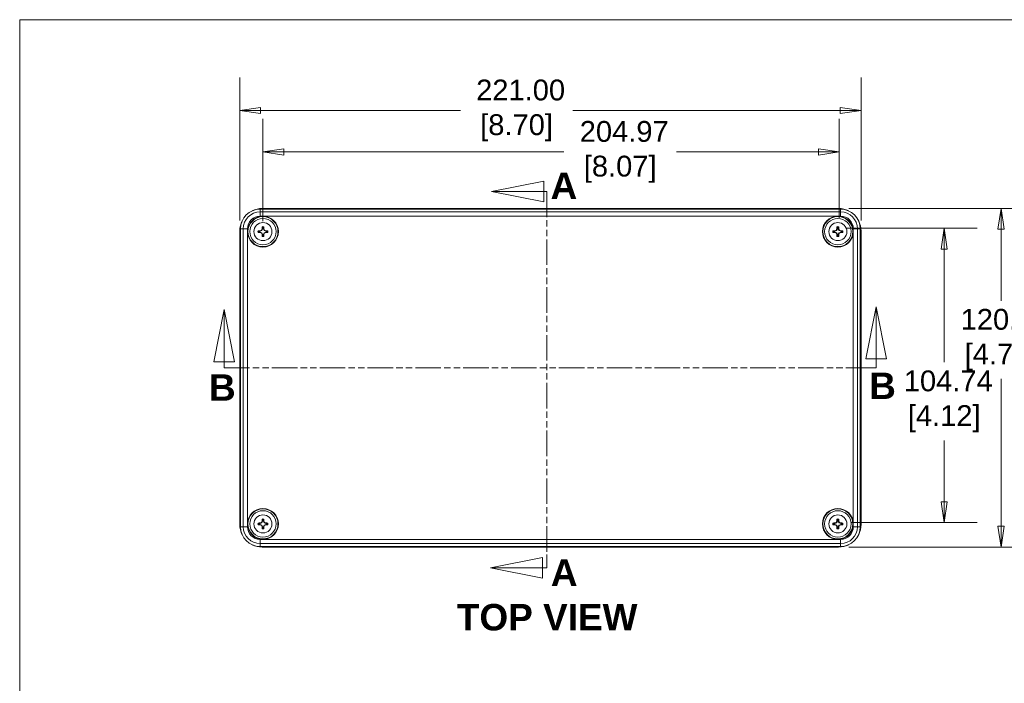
# Model space of a CAD drawing. Header units: millimetres. Extents: x 22 to 1013, y 22 to 778.
# Tile 4 of 9: x 33 to 383, y 531 to 767. Entities that reach past the tile are written whole.
import ezdxf

# ---------------------------------------------------------------- set-up
doc = ezdxf.new("R2010")
doc.units = ezdxf.units.MM
doc.header["$LTSCALE"] = 3.703704
doc.linetypes.add('DOUBLE_DASH_CHAIN', pattern=[1.2403, 0.6614, -0.0827, 0.1654, -0.0827, 0.1654, -0.0827])
for name, color, linetype, lineweight in [('Dimension (ANSI)', 7, 'Continuous', 9), ('Section Line (ANSI)', 7, 'DOUBLE_DASH_CHAIN', 9), ('Sketch Geometry (ANSI)', 7, 'Continuous', 9), ('Symbol (ANSI)', 7, 'Continuous', 9), ('Visible (ANSI)', 7, 'Continuous', 9), ('Visible Narrow (ANSI)', 7, 'Continuous', 9)]:
    doc.layers.add(name, color=color, linetype=linetype, lineweight=lineweight)
doc.styles.add('Label Text (ANSI)', font='arialbd.ttf')
doc.styles.add('Note Text (ANSI)', font='arial.ttf')
doc.dimstyles.new('Default - mm (ANSI)', dxfattribs={"dimscale": 3.703704, "dimtxt": 2, "dimasz": 2, "dimexe": 3.175, "dimexo": 1, "dimgap": 0.8, "dimtad": 0, "dimtih": 1, "dimtoh": 1, "dimrnd": 1e-08, "dimzin": 4, "dimdsep": 46, "dimtxsty": 'Note Text (ANSI)', "dimblk": 'Filled-1', "dimcen": 0.09, "dimdle": 10, "dimclrd": 256, "dimclre": 256, "dimclrt": 256, "dimadec": 1, "dimazin": 0, "dimtfac": 1.524, "dimtofl": 0, "dimtmove": 0, "dimatfit": 3, "dimfxl": 0, "dimtolj": 1, "dimtzin": 0, "dimlwd": -1, "dimlwe": -1, "dimarcsym": 0})

# ---------------------------------------------------------------- blocks, each defined once
blk = doc.blocks.new('2dTransSection0')
at = {"layer": 'Section Line (ANSI)', "linetype": 'Continuous'}
for p, q in [((28.524, 179.154), (27.524, 174.154)), ((28.524, 174.154), (28.524, 179.154)), ((29.524, 174.154), (28.524, 179.154)), ((91.144, 179.423), (90.144, 174.423)), ((91.144, 174.423), (91.144, 179.423)), ((92.144, 174.423), (91.144, 179.423)), ((27.524, 174.154), (29.524, 174.154)), ((28.524, 173.576), (28.524, 174.154)), ((90.144, 174.423), (92.144, 174.423)), ((91.144, 173.576), (91.144, 174.423)), ((28.524, 173.576), (29.863, 173.576)), ((89.805, 173.576), (91.144, 173.576))]:
    blk.add_line(p, q, dxfattribs=at)
at = {"layer": 'Section Line (ANSI)', "linetype": 'DOUBLE_DASH_CHAIN'}
blk.add_line((28.524, 173.576), (91.144, 173.576), dxfattribs=at)
at = {"layer": 'Section Line (ANSI)', "linetype": 'Continuous', "flags": 128}
for points in [[(29.524, 174.154), (28.524, 179.154), (27.524, 174.154), (29.524, 174.154)], [(92.144, 174.423), (91.144, 179.423), (90.144, 174.423), (92.144, 174.423)]]:
    blk.add_lwpolyline(points, dxfattribs=at)
at = {"layer": 'Section Line (ANSI)'}
for points in [[(29.524, 174.154), (28.524, 179.154), (27.524, 174.154), (29.524, 174.154)], [(92.144, 174.423), (91.144, 179.423), (90.144, 174.423), (92.144, 174.423)]]:
    blk.add_solid(points, dxfattribs=at)
at = {"layer": 'Section Line (ANSI)', "char_height": 2.54, "attachment_point": 7, "line_spacing_factor": 0.25, "style": 'Label Text (ANSI)'}
for insert in [(27.072, 170.402), (90.482, 170.57)]:
    blk.add_mtext('B', dxfattribs=dict(at, insert=insert))
blk = doc.blocks.new('2dTransSection1')
at = {"layer": 'Section Line (ANSI)', "linetype": 'Continuous'}
for p, q in [((59.217, 191.497), (54.217, 190.497)), ((59.217, 189.497), (59.217, 191.497)), ((59.217, 190.497), (54.217, 190.497)), ((54.217, 190.497), (59.217, 189.497)), ((59.526, 190.497), (59.217, 190.497)), ((59.526, 190.497), (59.526, 189.221)), ((59.099, 155.346), (54.099, 154.346)), ((59.099, 153.346), (59.099, 155.346)), ((59.526, 155.622), (59.526, 154.346)), ((59.099, 154.346), (54.099, 154.346)), ((54.099, 154.346), (59.099, 153.346)), ((59.526, 154.346), (59.099, 154.346))]:
    blk.add_line(p, q, dxfattribs=at)
at = {"layer": 'Section Line (ANSI)', "linetype": 'DOUBLE_DASH_CHAIN'}
blk.add_line((59.526, 190.497), (59.526, 154.346), dxfattribs=at)
at = {"layer": 'Section Line (ANSI)', "linetype": 'Continuous', "flags": 128}
for points in [[(59.217, 191.497), (54.217, 190.497), (59.217, 189.497), (59.217, 191.497)], [(59.099, 155.346), (54.099, 154.346), (59.099, 153.346), (59.099, 155.346)]]:
    blk.add_lwpolyline(points, dxfattribs=at)
at = {"layer": 'Section Line (ANSI)'}
for points in [[(59.217, 191.497), (54.217, 190.497), (59.217, 189.497), (59.217, 191.497)], [(59.099, 155.346), (54.099, 154.346), (59.099, 153.346), (59.099, 155.346)]]:
    blk.add_solid(points, dxfattribs=at)
at = {"layer": 'Section Line (ANSI)', "char_height": 2.54, "attachment_point": 7, "line_spacing_factor": 0.25, "style": 'Label Text (ANSI)'}
for insert in [(59.879, 189.784), (59.907, 152.613)]:
    blk.add_mtext('A', dxfattribs=dict(at, insert=insert))
blk = doc.blocks.new('Borders Default Border')
at = {"layer": 'Sketch Geometry (ANSI)', "flags": 128}
blk.add_lwpolyline([(8.89, 8.89), (8.89, 207.01), (270.51, 207.01), (270.51, 8.89), (8.89, 8.89)], dxfattribs=at)
blk = doc.blocks.new('Filled-1')
at = {"color": 0}
for p, q in [((0, 0), (-1, 0.15)), ((-1, 0.15), (-1, -0.15)), ((-1, 0), (0, 0)), ((-1, -0.15), (0, 0))]:
    blk.add_line(p, q, dxfattribs=at)
at = {"color": 0, "flags": 128}
blk.add_lwpolyline([(-1, -0.15), (0, 0), (-1, 0.15), (-1, -0.15)], dxfattribs=at)
at = {"color": 0}
blk.add_solid([(-1, -0.15), (0, 0), (-1, 0.15), (-1, -0.15)], dxfattribs=at)
blk = doc.blocks.new('*D9')
at = {"layer": 'Defpoints', "color": 0, "transparency": 16777216}
for p in [(111.22, 734.4), (111.22, 691.54), (332.22, 691.54)]:
    blk.add_point(p, dxfattribs=at)
at = {"layer": 'Dimension (ANSI)', "transparency": 16777216}
for p, q in [((111.22, 695.25), (111.22, 746.16)), ((332.22, 695.25), (332.22, 746.16)), ((118.62, 734.4), (189.7, 734.4)), ((324.81, 734.4), (229.66, 734.4))]:
    blk.add_line(p, q, dxfattribs=at)
at = {"layer": 'Dimension (ANSI)', "transparency": 16777216, "xscale": 7.407407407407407, "yscale": 7.407407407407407, "zscale": 7.407407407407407, "rotation": 180}
blk.add_blockref('Filled-1', (111.22, 734.4), dxfattribs=at)
at = {"layer": 'Dimension (ANSI)', "transparency": 16777216, "xscale": 7.407407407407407, "yscale": 7.407407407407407, "zscale": 7.407407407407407}
blk.add_blockref('Filled-1', (332.22, 734.4), dxfattribs=at)
at = {"layer": 'Dimension (ANSI)', "transparency": 16777216, "insert": (209.68, 734.4), "char_height": 7.4074, "attachment_point": 5, "style": 'Note Text (ANSI)'}
blk.add_mtext('\\A1; 221.00\\P[8.70]', dxfattribs=at)
blk = doc.blocks.new('*D10')
at = {"layer": 'Defpoints', "color": 0, "transparency": 16777216}
for p in [(324.22, 699.54), (382.03, 699.54), (324.22, 579.04)]:
    blk.add_point(p, dxfattribs=at)
at = {"layer": 'Dimension (ANSI)', "transparency": 16777216}
for p, q in [((327.92, 699.54), (393.79, 699.54)), ((382.03, 692.13), (382.03, 666.68)), ((382.03, 586.45), (382.03, 638.91)), ((327.92, 579.04), (393.79, 579.04))]:
    blk.add_line(p, q, dxfattribs=at)
at = {"layer": 'Dimension (ANSI)', "transparency": 16777216, "xscale": 7.407407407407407, "yscale": 7.407407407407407, "zscale": 7.407407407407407}
for p, rotation in [((382.03, 699.54), 90), ((382.03, 579.04), 270)]:
    blk.add_blockref('Filled-1', p, dxfattribs=dict(at, rotation=rotation))
at = {"layer": 'Dimension (ANSI)', "transparency": 16777216, "insert": (382.03, 652.8), "char_height": 7.4074, "attachment_point": 5, "style": 'Note Text (ANSI)'}
blk.add_mtext('\\A1; 120.50\\P[4.74]', dxfattribs=at)
blk = doc.blocks.new('*D11')
at = {"layer": 'Defpoints', "color": 0, "transparency": 16777216}
for p in [(323.49, 692.51), (325.18, 587.76), (361.8, 587.76)]:
    blk.add_point(p, dxfattribs=at)
at = {"layer": 'Dimension (ANSI)', "transparency": 16777216}
for p, q in [((327.2, 692.51), (373.56, 692.51)), ((361.8, 685.1), (361.8, 644.8)), ((361.8, 595.17), (361.8, 617)), ((328.88, 587.76), (373.56, 587.76))]:
    blk.add_line(p, q, dxfattribs=at)
at = {"layer": 'Dimension (ANSI)', "transparency": 16777216, "xscale": 7.407407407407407, "yscale": 7.407407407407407, "zscale": 7.407407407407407}
for p, rotation in [((361.8, 692.51), 90), ((361.8, 587.76), 270)]:
    blk.add_blockref('Filled-1', p, dxfattribs=dict(at, rotation=rotation))
at = {"layer": 'Dimension (ANSI)', "transparency": 16777216, "insert": (361.8, 630.9), "char_height": 7.4074, "attachment_point": 5, "style": 'Note Text (ANSI)'}
blk.add_mtext('\\A1; 104.74\\P[4.12]', dxfattribs=at)
blk = doc.blocks.new('*D12')
at = {"layer": 'Defpoints', "color": 0, "transparency": 16777216}
for p in [(324.44, 719.66), (119.47, 691.29), (324.44, 692.51)]:
    blk.add_point(p, dxfattribs=at)
at = {"layer": 'Dimension (ANSI)', "transparency": 16777216}
for p, q in [((119.47, 695), (119.47, 731.42)), ((324.44, 696.21), (324.44, 731.42)), ((126.87, 719.66), (226.55, 719.66)), ((317.03, 719.66), (266.53, 719.66))]:
    blk.add_line(p, q, dxfattribs=at)
at = {"layer": 'Dimension (ANSI)', "transparency": 16777216, "xscale": 7.407407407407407, "yscale": 7.407407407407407, "zscale": 7.407407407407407, "rotation": 180}
blk.add_blockref('Filled-1', (119.47, 719.66), dxfattribs=at)
at = {"layer": 'Dimension (ANSI)', "transparency": 16777216, "xscale": 7.407407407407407, "yscale": 7.407407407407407, "zscale": 7.407407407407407}
blk.add_blockref('Filled-1', (324.44, 719.66), dxfattribs=at)
at = {"layer": 'Dimension (ANSI)', "transparency": 16777216, "insert": (246.54, 719.66), "char_height": 7.4074, "attachment_point": 5, "style": 'Note Text (ANSI)'}
blk.add_mtext('\\A1; 204.97\\P[8.07]', dxfattribs=at)

msp = doc.modelspace()

# ---------------------------------------------------------------- linework, layer by layer
at = {"layer": 'Visible (ANSI)'}
for p, q in [((118.4653, 699.2922), (324.9653, 699.2922)), ((324.2153, 699.5422), (119.2153, 699.5422)), ((111.2153, 691.5422), (111.2153, 587.0422)), ((111.4653, 586.2922), (111.4653, 692.2922)), ((117.851, 691.4659), (118.4327, 691.4659)), ((118.4327, 691.1186), (117.851, 691.1186)), ((118.4014, 691.6328), (118.4327, 691.4659)), ((118.4014, 690.9517), (118.4327, 691.1186)), ((118.4327, 691.4659), (119.0516, 691.706)), ((119.0516, 690.8785), (118.4327, 691.1186)), ((118.9188, 691.8387), (119.0516, 691.706)), ((118.9188, 690.7457), (119.0516, 690.8785)), ((119.0516, 691.706), (119.2916, 692.3249)), ((119.2916, 690.2596), (119.0516, 690.8785)), ((119.1248, 692.3561), (119.2916, 692.3249)), ((119.1248, 690.2284), (119.2916, 690.2596)), ((119.2916, 692.3249), (119.2916, 692.9066)), ((119.2916, 689.6779), (119.2916, 690.2596)), ((119.639, 692.9066), (119.639, 692.3249)), ((119.8058, 692.3561), (119.639, 692.3249)), ((119.639, 692.3249), (119.879, 691.706)), ((119.879, 690.8785), (119.639, 690.2596)), ((119.8058, 690.2284), (119.639, 690.2596)), ((119.639, 690.2596), (119.639, 689.6779)), ((120.0118, 691.8387), (119.879, 691.706)), ((119.879, 691.706), (120.498, 691.4659)), ((120.498, 691.1186), (119.879, 690.8785)), ((120.0118, 690.7457), (119.879, 690.8785)), ((120.5292, 691.6328), (120.498, 691.4659)), ((120.498, 691.4659), (121.0797, 691.4659)), ((121.0797, 691.1186), (120.498, 691.1186)), ((120.5292, 690.9517), (120.498, 691.1186)), ((322.351, 691.4659), (322.9327, 691.4659)), ((322.9327, 691.1186), (322.351, 691.1186)), ((322.9014, 691.6328), (322.9327, 691.4659)), ((322.9014, 690.9517), (322.9327, 691.1186)), ((322.9327, 691.4659), (323.5516, 691.706)), ((323.5516, 690.8785), (322.9327, 691.1186)), ((323.4188, 691.8387), (323.5516, 691.706)), ((323.4188, 690.7457), (323.5516, 690.8785)), ((323.5516, 691.706), (323.7916, 692.3249)), ((323.7916, 690.2596), (323.5516, 690.8785)), ((323.6248, 692.3561), (323.7916, 692.3249)), ((323.6248, 690.2284), (323.7916, 690.2596)), ((323.7916, 692.3249), (323.7916, 692.9066)), ((323.7916, 689.6779), (323.7916, 690.2596)), ((324.139, 692.9066), (324.139, 692.3249)), ((324.3058, 692.3561), (324.139, 692.3249)), ((324.139, 692.3249), (324.379, 691.706)), ((324.379, 690.8785), (324.139, 690.2596)), ((324.3058, 690.2284), (324.139, 690.2596)), ((324.139, 690.2596), (324.139, 689.6779)), ((324.5118, 691.8387), (324.379, 691.706)), ((324.379, 691.706), (324.998, 691.4659)), ((324.998, 691.1186), (324.379, 690.8785)), ((324.5118, 690.7457), (324.379, 690.8785)), ((325.0292, 691.6328), (324.998, 691.4659)), ((324.998, 691.4659), (325.5797, 691.4659)), ((325.5797, 691.1186), (324.998, 691.1186)), ((325.0292, 690.9517), (324.998, 691.1186)), ((331.9653, 692.2922), (331.9653, 586.2922)), ((332.2153, 587.0422), (332.2153, 691.5422)), ((119.2916, 588.3249), (119.2916, 588.9066)), ((119.639, 588.9066), (119.639, 588.3249)), ((323.7916, 588.3249), (323.7916, 588.9066)), ((324.139, 588.9066), (324.139, 588.3249)), ((117.851, 587.4659), (118.4327, 587.4659)), ((118.4327, 587.1186), (117.851, 587.1186)), ((118.4014, 587.6328), (118.4327, 587.4659)), ((118.4014, 586.9517), (118.4327, 587.1186)), ((118.4327, 587.4659), (119.0516, 587.706)), ((119.0516, 586.8785), (118.4327, 587.1186)), ((118.9188, 587.8387), (119.0516, 587.706)), ((118.9188, 586.7457), (119.0516, 586.8785)), ((119.0516, 587.706), (119.2916, 588.3249)), ((119.2916, 586.2596), (119.0516, 586.8785)), ((119.1248, 588.3561), (119.2916, 588.3249)), ((119.1248, 586.2284), (119.2916, 586.2596)), ((119.2916, 585.6779), (119.2916, 586.2596)), ((119.8058, 588.3561), (119.639, 588.3249)), ((119.639, 588.3249), (119.879, 587.706)), ((119.879, 586.8785), (119.639, 586.2596)), ((119.8058, 586.2284), (119.639, 586.2596)), ((119.639, 586.2596), (119.639, 585.6779)), ((120.0118, 587.8387), (119.879, 587.706)), ((119.879, 587.706), (120.498, 587.4659)), ((120.498, 587.1186), (119.879, 586.8785)), ((120.0118, 586.7457), (119.879, 586.8785)), ((120.5292, 587.6328), (120.498, 587.4659)), ((120.498, 587.4659), (121.0797, 587.4659)), ((121.0797, 587.1186), (120.498, 587.1186)), ((120.5292, 586.9517), (120.498, 587.1186)), ((322.351, 587.4659), (322.9327, 587.4659)), ((322.9327, 587.1186), (322.351, 587.1186)), ((322.9014, 587.6328), (322.9327, 587.4659)), ((322.9014, 586.9517), (322.9327, 587.1186)), ((322.9327, 587.4659), (323.5516, 587.706)), ((323.5516, 586.8785), (322.9327, 587.1186)), ((323.4188, 587.8387), (323.5516, 587.706)), ((323.4188, 586.7457), (323.5516, 586.8785)), ((323.5516, 587.706), (323.7916, 588.3249)), ((323.7916, 586.2596), (323.5516, 586.8785)), ((323.6248, 588.3561), (323.7916, 588.3249)), ((323.6248, 586.2284), (323.7916, 586.2596)), ((323.7916, 585.6779), (323.7916, 586.2596)), ((324.3058, 588.3561), (324.139, 588.3249)), ((324.139, 588.3249), (324.379, 587.706)), ((324.379, 586.8785), (324.139, 586.2596)), ((324.3058, 586.2284), (324.139, 586.2596)), ((324.139, 586.2596), (324.139, 585.6779)), ((324.5118, 587.8387), (324.379, 587.706)), ((324.379, 587.706), (324.998, 587.4659)), ((324.998, 587.1186), (324.379, 586.8785)), ((324.5118, 586.7457), (324.379, 586.8785)), ((325.0292, 587.6328), (324.998, 587.4659)), ((324.998, 587.4659), (325.5797, 587.4659)), ((325.5797, 587.1186), (324.998, 587.1186)), ((325.0292, 586.9517), (324.998, 587.1186)), ((324.9653, 579.2922), (118.4653, 579.2922)), ((119.2153, 579.0422), (324.2153, 579.0422))]:
    msp.add_line(p, q, dxfattribs=at)
for centre, radius in [((119.4653, 691.2922), 5.5), ((119.4653, 691.2922), 5.3429), ((119.4653, 691.2922), 4.7), ((323.9653, 691.2922), 5.5), ((323.9653, 691.2922), 5.3429), ((323.9653, 691.2922), 4.7), ((119.4653, 587.2922), 5.5), ((119.4653, 587.2922), 5.3429), ((119.4653, 587.2922), 4.7), ((323.9653, 587.2922), 5.5), ((323.9653, 587.2922), 5.3429), ((323.9653, 587.2922), 4.7)]:
    msp.add_circle(centre, radius, dxfattribs=at)
for centre, radius, start, end in [((118.4653, 692.2922), 7, 90, 180), ((119.2153, 691.5422), 8, 90, 116.837218), ((324.2153, 691.5422), 8, 63.162782, 90), ((324.9653, 692.2922), 7, 0, 90), ((119.2153, 691.5422), 8, 153.162782, 180), ((324.2153, 691.5422), 8, 0, 26.837218), ((119.4653, 691.2922), 1.776, 169.423035, 190.576965), ((119.4653, 691.2922), 1.6237, 173.859722, 186.140278), ((119.4653, 691.2922), 1.776, 79.423035, 100.576965), ((119.4653, 691.2922), 1.6237, 83.859722, 96.140278), ((119.4653, 691.2922), 1.6237, 353.859722, 6.140278), ((119.4653, 691.2922), 1.776, 349.423035, 10.576965), ((323.9653, 691.2922), 1.776, 169.423035, 190.576965), ((323.9653, 691.2922), 1.6237, 173.859722, 186.140278), ((323.9653, 691.2922), 1.776, 79.423035, 100.576965), ((323.9653, 691.2922), 1.6237, 83.859722, 96.140278), ((323.9653, 691.2922), 1.6237, 353.859722, 6.140278), ((323.9653, 691.2922), 1.776, 349.423035, 10.576965), ((119.4653, 691.2922), 1.776, 259.423035, 280.576965), ((119.4653, 691.2922), 1.6237, 263.859722, 276.140278), ((323.9653, 691.2922), 1.776, 259.423035, 280.576965), ((323.9653, 691.2922), 1.6237, 263.859722, 276.140278), ((119.4653, 587.2922), 1.776, 79.423035, 100.576965), ((119.4653, 587.2922), 1.6237, 83.859722, 96.140278), ((323.9653, 587.2922), 1.776, 79.423035, 100.576965), ((323.9653, 587.2922), 1.6237, 83.859722, 96.140278), ((119.2153, 587.0422), 8, 180, 206.837218), ((118.4653, 586.2922), 7, 180, 270), ((119.4653, 587.2922), 1.776, 169.423035, 190.576965), ((119.4653, 587.2922), 1.6237, 173.859722, 186.140278), ((119.4653, 587.2922), 1.776, 259.423035, 280.576965), ((119.4653, 587.2922), 1.6237, 263.859722, 276.140278), ((119.4653, 587.2922), 1.6237, 353.859722, 6.140278), ((119.4653, 587.2922), 1.776, 349.423035, 10.576965), ((323.9653, 587.2922), 1.776, 169.423035, 190.576965), ((323.9653, 587.2922), 1.6237, 173.859722, 186.140278), ((323.9653, 587.2922), 1.776, 259.423035, 280.576965), ((323.9653, 587.2922), 1.6237, 263.859722, 276.140278), ((324.9653, 586.2922), 7, 270, 0), ((323.9653, 587.2922), 1.6237, 353.859722, 6.140278), ((323.9653, 587.2922), 1.776, 349.423035, 10.576965), ((324.2153, 587.0422), 8, 333.162782, 0), ((119.2153, 587.0422), 8, 243.162782, 270), ((324.2153, 587.0422), 8, 270, 296.837218)]:
    msp.add_arc(centre, radius, start, end, dxfattribs=at)
for centre, major_axis, start_param, end_param in [((119.4653, 689.639), (11.5307, 0), 1.6631919, 1.72278659), ((119.4653, 692.9455), (-11.5307, 0), 1.41880606, 1.47840075), ((119.9363, 690.0779), (10.7935, 4.1864), 1.59774055, 1.64590664), ((119.9363, 692.5066), (-10.7935, 4.1864), 1.49568602, 1.54385211), ((120.6796, 690.8213), (4.1864, 10.7935), 1.49568602, 1.54385211), ((120.6796, 691.7632), (-4.1864, 10.7935), 1.59774055, 1.64590664), ((121.1185, 691.2922), (0, 11.5307), 1.41880606, 1.47840075), ((121.1185, 691.2922), (0, 11.5307), 1.6631919, 1.72278659), ((117.8121, 691.2922), (0, -11.5307), 1.6631919, 1.72278659), ((117.8121, 691.2922), (0, -11.5307), 1.41880606, 1.47840075), ((118.251, 690.8213), (4.1864, -10.7935), 1.59774055, 1.64590664), ((118.251, 691.7632), (-4.1864, -10.7935), 1.49568602, 1.54385211), ((118.9943, 690.0779), (10.7935, -4.1864), 1.49568602, 1.54385211), ((118.9943, 692.5066), (-10.7935, -4.1864), 1.59774055, 1.64590664), ((119.4653, 689.639), (11.5307, 0), 1.41880606, 1.47840075), ((119.4653, 692.9455), (-11.5307, 0), 1.6631919, 1.72278659), ((323.9653, 689.639), (11.5307, 0), 1.6631919, 1.72278659), ((323.9653, 692.9455), (-11.5307, 0), 1.41880606, 1.47840075), ((324.4363, 690.0779), (10.7935, 4.1864), 1.59774055, 1.64590664), ((324.4363, 692.5066), (-10.7935, 4.1864), 1.49568602, 1.54385211), ((325.1796, 690.8213), (4.1864, 10.7935), 1.49568602, 1.54385211), ((325.1796, 691.7632), (-4.1864, 10.7935), 1.59774055, 1.64590664), ((325.6185, 691.2922), (0, 11.5307), 1.41880606, 1.47840075), ((325.6185, 691.2922), (0, 11.5307), 1.6631919, 1.72278659), ((322.3121, 691.2922), (0, -11.5307), 1.6631919, 1.72278659), ((322.3121, 691.2922), (0, -11.5307), 1.41880606, 1.47840075), ((322.751, 690.8213), (4.1864, -10.7935), 1.59774055, 1.64590664), ((322.751, 691.7632), (-4.1864, -10.7935), 1.49568602, 1.54385211), ((323.4943, 690.0779), (10.7935, -4.1864), 1.49568602, 1.54385211), ((323.4943, 692.5066), (-10.7935, -4.1864), 1.59774055, 1.64590664), ((323.9653, 689.639), (11.5307, 0), 1.41880606, 1.47840075), ((323.9653, 692.9455), (-11.5307, 0), 1.6631919, 1.72278659), ((121.1185, 587.2922), (0, 11.5307), 1.41880606, 1.47840075), ((117.8121, 587.2922), (0, -11.5307), 1.6631919, 1.72278659), ((325.6185, 587.2922), (0, 11.5307), 1.41880606, 1.47840075), ((322.3121, 587.2922), (0, -11.5307), 1.6631919, 1.72278659), ((119.4653, 585.639), (11.5307, 0), 1.6631919, 1.72278659), ((119.4653, 588.9455), (-11.5307, 0), 1.41880606, 1.47840075), ((119.9363, 586.0779), (10.7935, 4.1864), 1.59774055, 1.64590664), ((119.9363, 588.5066), (-10.7935, 4.1864), 1.49568602, 1.54385211), ((120.6796, 586.8213), (4.1864, 10.7935), 1.49568602, 1.54385211), ((120.6796, 587.7632), (-4.1864, 10.7935), 1.59774055, 1.64590664), ((121.1185, 587.2922), (0, 11.5307), 1.6631919, 1.72278659), ((117.8121, 587.2922), (0, -11.5307), 1.41880606, 1.47840075), ((118.251, 586.8213), (4.1864, -10.7935), 1.59774055, 1.64590664), ((118.251, 587.7632), (-4.1864, -10.7935), 1.49568602, 1.54385211), ((118.9943, 586.0779), (10.7935, -4.1864), 1.49568602, 1.54385211), ((118.9943, 588.5066), (-10.7935, -4.1864), 1.59774055, 1.64590664), ((119.4653, 585.639), (11.5307, 0), 1.41880606, 1.47840075), ((119.4653, 588.9455), (-11.5307, 0), 1.6631919, 1.72278659), ((323.9653, 585.639), (11.5307, 0), 1.6631919, 1.72278659), ((323.9653, 588.9455), (-11.5307, 0), 1.41880606, 1.47840075), ((324.4363, 586.0779), (10.7935, 4.1864), 1.59774055, 1.64590664), ((324.4363, 588.5066), (-10.7935, 4.1864), 1.49568602, 1.54385211), ((325.1796, 586.8213), (4.1864, 10.7935), 1.49568602, 1.54385211), ((325.1796, 587.7632), (-4.1864, 10.7935), 1.59774055, 1.64590664), ((325.6185, 587.2922), (0, 11.5307), 1.6631919, 1.72278659), ((322.3121, 587.2922), (0, -11.5307), 1.41880606, 1.47840075), ((322.751, 586.8213), (4.1864, -10.7935), 1.59774055, 1.64590664), ((322.751, 587.7632), (-4.1864, -10.7935), 1.49568602, 1.54385211), ((323.4943, 586.0779), (10.7935, -4.1864), 1.49568602, 1.54385211), ((323.4943, 588.5066), (-10.7935, -4.1864), 1.59774055, 1.64590664), ((323.9653, 585.639), (11.5307, 0), 1.41880606, 1.47840075), ((323.9653, 588.9455), (-11.5307, 0), 1.6631919, 1.72278659)]:
    msp.add_ellipse(centre, major_axis=major_axis, ratio=0.17364818, start_param=start_param, end_param=end_param, dxfattribs=at)
for points in [[(117.851, 691.4659), (117.7852, 691.5391), (117.7195, 691.6182)], [(117.851, 691.1186), (117.7852, 691.0454), (117.7195, 690.9662)], [(119.1393, 693.0381), (119.2185, 692.9723), (119.2916, 692.9066)], [(119.7913, 693.0381), (119.7122, 692.9723), (119.639, 692.9066)], [(121.2111, 691.6182), (121.1454, 691.5391), (121.0797, 691.4659)], [(121.0797, 691.1186), (121.1454, 691.0454), (121.2111, 690.9662)], [(322.351, 691.4659), (322.2852, 691.5391), (322.2195, 691.6182)], [(322.351, 691.1186), (322.2852, 691.0454), (322.2195, 690.9662)], [(323.6393, 693.0381), (323.7185, 692.9723), (323.7916, 692.9066)], [(324.2913, 693.0381), (324.2122, 692.9723), (324.139, 692.9066)], [(325.7111, 691.6182), (325.6454, 691.5391), (325.5797, 691.4659)], [(325.5797, 691.1186), (325.6454, 691.0454), (325.7111, 690.9662)], [(119.2916, 689.6779), (119.2185, 689.6122), (119.1393, 689.5464)], [(119.639, 689.6779), (119.7122, 689.6122), (119.7913, 689.5464)], [(323.7916, 689.6779), (323.7185, 689.6122), (323.6393, 689.5464)], [(324.139, 689.6779), (324.2122, 689.6122), (324.2913, 689.5464)], [(119.1393, 589.0381), (119.2185, 588.9723), (119.2916, 588.9066)], [(119.7913, 589.0381), (119.7122, 588.9723), (119.639, 588.9066)], [(323.6393, 589.0381), (323.7185, 588.9723), (323.7916, 588.9066)], [(324.2913, 589.0381), (324.2122, 588.9723), (324.139, 588.9066)], [(117.851, 587.4659), (117.7852, 587.5391), (117.7195, 587.6182)], [(117.851, 587.1186), (117.7852, 587.0454), (117.7195, 586.9662)], [(119.2916, 585.6779), (119.2185, 585.6122), (119.1393, 585.5464)], [(119.639, 585.6779), (119.7122, 585.6122), (119.7913, 585.5464)], [(121.2111, 587.6182), (121.1454, 587.5391), (121.0797, 587.4659)], [(121.0797, 587.1186), (121.1454, 587.0454), (121.2111, 586.9662)], [(322.351, 587.4659), (322.2852, 587.5391), (322.2195, 587.6182)], [(322.351, 587.1186), (322.2852, 587.0454), (322.2195, 586.9662)], [(323.7916, 585.6779), (323.7185, 585.6122), (323.6393, 585.5464)], [(324.139, 585.6779), (324.2122, 585.6122), (324.2913, 585.5464)], [(325.7111, 587.6182), (325.6454, 587.5391), (325.5797, 587.4659)], [(325.5797, 587.1186), (325.6454, 587.0454), (325.7111, 586.9662)]]:
    msp.add_open_spline(points, degree=2, dxfattribs=at)
at = {"layer": 'Visible Narrow (ANSI)'}
for p, q in [((118.4653, 699.2922), (118.4653, 698.2952)), ((118.4653, 698.2952), (118.4653, 696.7961)), ((324.9653, 698.2952), (118.4653, 698.2952)), ((324.9653, 699.2922), (324.9653, 698.2952)), ((324.9653, 696.7961), (324.9653, 698.2952)), ((118.4653, 696.7961), (324.9653, 696.7961)), ((111.4653, 692.2922), (112.4624, 692.2922)), ((112.4624, 692.2922), (113.9615, 692.2922)), ((112.4624, 692.2922), (112.4624, 586.2922)), ((113.9615, 586.2922), (113.9615, 692.2922)), ((329.4692, 692.2922), (330.9682, 692.2922)), ((329.4692, 692.2922), (329.4692, 586.2922)), ((331.9653, 692.2922), (330.9682, 692.2922)), ((330.9682, 586.2922), (330.9682, 692.2922)), ((111.4653, 586.2922), (112.4624, 586.2922)), ((112.4624, 586.2922), (113.9615, 586.2922)), ((329.4692, 586.2922), (330.9682, 586.2922)), ((331.9653, 586.2922), (330.9682, 586.2922)), ((324.9653, 581.7884), (118.4653, 581.7884)), ((118.4653, 580.2893), (118.4653, 581.7884)), ((324.9653, 581.7884), (324.9653, 580.2893)), ((118.4653, 579.2922), (118.4653, 580.2893)), ((118.4653, 580.2893), (324.9653, 580.2893)), ((324.9653, 579.2922), (324.9653, 580.2893))]:
    msp.add_line(p, q, dxfattribs=at)
for centre in [(119.4653, 691.2922), (323.9653, 691.2922), (119.4653, 587.2922), (323.9653, 587.2922)]:
    msp.add_circle(centre, 3.207, dxfattribs=at)
for centre, radius, start, end in [((118.4653, 692.2922), 6.0029, 90, 180), ((324.9653, 692.2922), 6.0029, 0, 90), ((118.4653, 692.2922), 4.5038, 90, 180), ((324.9653, 692.2922), 4.5038, 0, 90), ((118.4653, 586.2922), 6.0029, 180, 270), ((118.4653, 586.2922), 4.5038, 180, 270), ((324.9653, 586.2922), 4.5038, 270, 0), ((324.9653, 586.2922), 6.0029, 270, 0)]:
    msp.add_arc(centre, radius, start, end, dxfattribs=at)

# ---------------------------------------------------------------- block references
at = {"xscale": 3.703703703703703, "yscale": 3.703703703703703, "zscale": 3.703703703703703}
msp.add_blockref('Borders Default Border', (0, 0), dxfattribs=at)
at = {"layer": 'Section Line (ANSI)', "xscale": 3.703703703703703, "yscale": 3.703703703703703, "zscale": 3.703703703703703}
for name in ['2dTransSection1', '2dTransSection0']:
    msp.add_blockref(name, (0, 0), dxfattribs=at)

# ---------------------------------------------------------------- texts
at = {"layer": 'Symbol (ANSI)', "insert": (188.4447, 549.2602), "char_height": 9.40741, "attachment_point": 7, "line_spacing_factor": 0.25, "style": 'Label Text (ANSI)'}
msp.add_mtext('TOP VIEW', dxfattribs=at)

# ---------------------------------------------------------------- dimensions: what is measured, and where the dimension line sits
at = {"layer": 'Dimension (ANSI)'}
for base, p1, p2, angle, text, override, picture, middle in [((111.2153, 734.4028), (332.2153, 691.5422), (111.2153, 691.5422), 180, ' <>\\X[8.70]', {"dimgap": 0.8, "dimtih": 0, "dimtoh": 0, "dimdec": 2, "dimpost": '\\X', "dimtol": 0, "dimlim": 0, "dimtp": 0, "dimtm": 0, "dimtdec": 2, "dimatfit": 1}, '*D9', (209.6829, 734.4028)), ((324.4363, 719.659), (119.4653, 691.2922), (324.4363, 692.5066), 180, ' <>\\X[8.07]', {"dimgap": 0.8, "dimtih": 0, "dimtoh": 0, "dimdec": 2, "dimpost": '\\X', "dimtol": 0, "dimlim": 0, "dimtp": 0, "dimtm": 0, "dimtdec": 2, "dimatfit": 1}, '*D12', (246.5424, 719.659)), ((382.0266, 699.5422), (324.2153, 579.0422), (324.2153, 699.5422), 90, ' <>\\X[4.74]', {"dimgap": 0.8, "dimdec": 2, "dimpost": '\\X', "dimtol": 0, "dimlim": 0, "dimtp": 0, "dimtm": 0, "dimtdec": 2, "dimatfit": 1}, '*D10', (382.0266, 652.7955)), ((361.798, 587.7632), (323.4943, 692.5066), (325.1796, 587.7632), 90, ' <>\\X[4.12]', {"dimgap": 0.8, "dimdec": 2, "dimpost": '\\X', "dimtol": 0, "dimlim": 0, "dimtp": 0, "dimtm": 0, "dimtdec": 2, "dimatfit": 1}, '*D11', (361.798, 630.8979))]:
    dim = msp.add_linear_dim(base=base, p1=p1, p2=p2, angle=angle, text=text, dimstyle='Default - mm (ANSI)', override=override, dxfattribs=at)
    dim.commit()
    dim.dimension.update_dxf_attribs({"geometry": picture, "text_midpoint": middle, "dimtype": 160})

doc.saveas('drawing.dxf')
